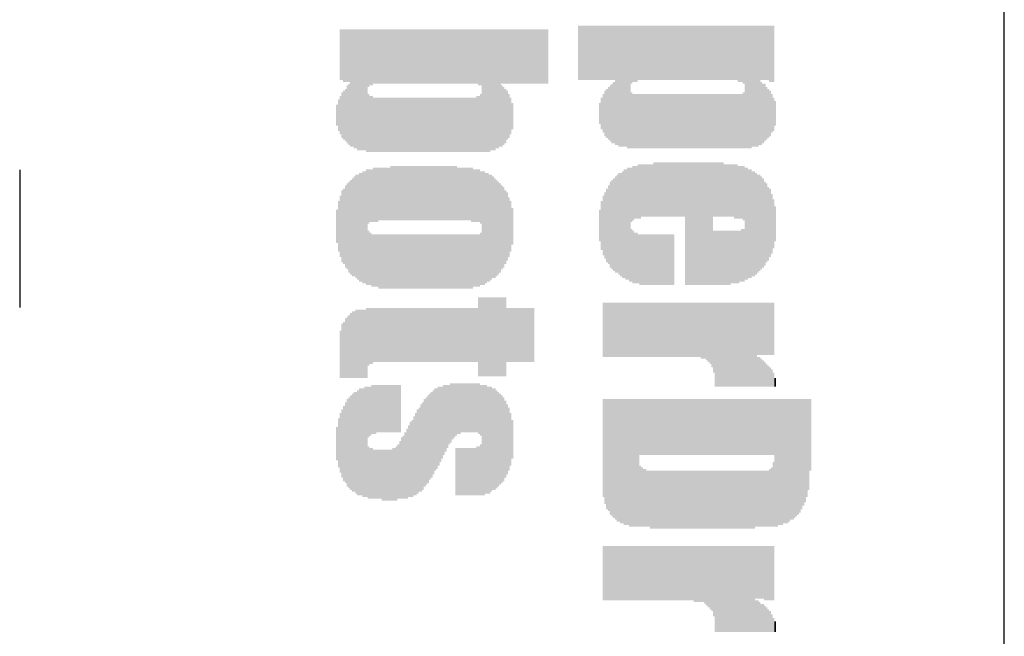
# Model space of a CAD drawing. Extents: x 0.03 to 1.48, y 0 to 0.8.
# Tile 4 of 5: x 1.14 to 1.48, y 0.38 to 0.6. Entities that reach past the tile are written whole.
import ezdxf

# ---------------------------------------------------------------- set-up
doc = ezdxf.new("R2010")
doc.units = 0
doc.layers.add('20', color=53, linetype='CONTINUOUS')
doc.layers.add('21', color=7, linetype='CONTINUOUS')

# ---------------------------------------------------------------- blocks, each defined once
blk = doc.blocks.new('RECT')
blk.add_solid([(-0.5, -0.5), (0.5, -0.5), (-0.5, 0.5), (0.5, 0.5)])

msp = doc.modelspace()

# ---------------------------------------------------------------- linework, layer by layer
at = {"layer": '20'}
msp.add_line((1.48, 0.1), (1.48, 0.7), dxfattribs=at)
at = {"layer": '21'}
msp.add_line((1.142992, 0.543622), (1.142992, 0.496378), dxfattribs=at)

# ---------------------------------------------------------------- block references
at = {"layer": '21', "yscale": 0.0006, "rotation": 270}
for p, xscale in [((1.2528, 0.583), 0.0174), ((1.2534, 0.583), 0.0174), ((1.254, 0.5827), 0.018), ((1.2546, 0.5827), 0.018), ((1.2552, 0.5827), 0.018), ((1.2558, 0.5827), 0.018), ((1.2564, 0.5716), 0.0402), ((1.257, 0.5716), 0.0402), ((1.2576, 0.5713), 0.0408), ((1.2582, 0.5713), 0.0408), ((1.2588, 0.571), 0.0414), ((1.2594, 0.571), 0.0414), ((1.26, 0.571), 0.0414), ((1.2606, 0.571), 0.0414), ((1.2612, 0.571), 0.0414), ((1.2618, 0.5707), 0.042), ((1.2624, 0.5818), 0.0198), ((1.263, 0.5821), 0.0192), ((1.2636, 0.5821), 0.0192), ((1.2642, 0.5824), 0.0186), ((1.2648, 0.5824), 0.0186), ((1.2654, 0.5824), 0.0186), ((1.266, 0.5824), 0.0186), ((1.2666, 0.5824), 0.0186), ((1.2672, 0.5824), 0.0186), ((1.2678, 0.5824), 0.0186), ((1.2684, 0.5824), 0.0186), ((1.269, 0.5824), 0.0186), ((1.2696, 0.5824), 0.0186), ((1.2702, 0.5824), 0.0186), ((1.2708, 0.5824), 0.0186), ((1.2714, 0.5824), 0.0186), ((1.272, 0.5824), 0.0186), ((1.2726, 0.5824), 0.0186), ((1.2732, 0.5824), 0.0186), ((1.2738, 0.5824), 0.0186), ((1.2744, 0.5824), 0.0186), ((1.275, 0.5824), 0.0186), ((1.2756, 0.5824), 0.0186), ((1.2762, 0.5824), 0.0186), ((1.2768, 0.5824), 0.0186), ((1.2774, 0.5824), 0.0186), ((1.278, 0.5824), 0.0186), ((1.2786, 0.5824), 0.0186), ((1.2792, 0.5824), 0.0186), ((1.2798, 0.5824), 0.0186), ((1.2804, 0.5824), 0.0186), ((1.281, 0.5824), 0.0186), ((1.2816, 0.5824), 0.0186), ((1.2822, 0.5824), 0.0186), ((1.2828, 0.5824), 0.0186), ((1.2834, 0.5824), 0.0186), ((1.284, 0.5824), 0.0186), ((1.2846, 0.5824), 0.0186), ((1.2852, 0.5824), 0.0186), ((1.2858, 0.5824), 0.0186), ((1.2864, 0.5824), 0.0186), ((1.287, 0.5824), 0.0186), ((1.2876, 0.5824), 0.0186), ((1.2882, 0.5824), 0.0186), ((1.2888, 0.5824), 0.0186), ((1.2894, 0.5824), 0.0186), ((1.29, 0.5824), 0.0186), ((1.2906, 0.5824), 0.0186), ((1.2912, 0.5824), 0.0186), ((1.2918, 0.5824), 0.0186), ((1.2924, 0.5824), 0.0186), ((1.293, 0.5824), 0.0186), ((1.2936, 0.5824), 0.0186), ((1.2942, 0.5824), 0.0186), ((1.2948, 0.5824), 0.0186), ((1.2954, 0.5824), 0.0186), ((1.296, 0.5824), 0.0186), ((1.2966, 0.5824), 0.0186), ((1.2972, 0.5824), 0.0186), ((1.2978, 0.5824), 0.0186), ((1.2984, 0.5824), 0.0186), ((1.299, 0.5824), 0.0186), ((1.2996, 0.5824), 0.0186), ((1.3002, 0.5821), 0.0192), ((1.3008, 0.5821), 0.0192), ((1.3014, 0.5707), 0.042), ((1.302, 0.5707), 0.042), ((1.3026, 0.5707), 0.042), ((1.3032, 0.5707), 0.042), ((1.3038, 0.5707), 0.042), ((1.3044, 0.571), 0.0414), ((1.305, 0.571), 0.0414), ((1.3056, 0.571), 0.0414), ((1.3062, 0.5713), 0.0408), ((1.3068, 0.5713), 0.0408), ((1.3074, 0.5716), 0.0402), ((1.308, 0.5824), 0.0186), ((1.3086, 0.5824), 0.0186), ((1.3092, 0.5824), 0.0186), ((1.3098, 0.5824), 0.0186), ((1.3104, 0.5824), 0.0186), ((1.311, 0.5824), 0.0186), ((1.3116, 0.5824), 0.0186), ((1.3122, 0.5824), 0.0186), ((1.3128, 0.5824), 0.0186), ((1.3134, 0.5824), 0.0186), ((1.314, 0.5824), 0.0186), ((1.3146, 0.5824), 0.0186), ((1.3152, 0.5824), 0.0186), ((1.3158, 0.5824), 0.0186), ((1.3164, 0.5824), 0.0186), ((1.317, 0.5824), 0.0186), ((1.3176, 0.5824), 0.0186), ((1.3182, 0.5824), 0.0186), ((1.3188, 0.5824), 0.0186), ((1.3194, 0.5824), 0.0186), ((1.32, 0.5824), 0.0186), ((1.3206, 0.5824), 0.0186), ((1.3212, 0.5824), 0.0186), ((1.3218, 0.5824), 0.0186), ((1.3224, 0.5824), 0.0186), ((1.323, 0.5824), 0.0186), ((1.3236, 0.5824), 0.0186), ((1.3344, 0.5836), 0.0186), ((1.335, 0.5836), 0.0186), ((1.3356, 0.5836), 0.0186), ((1.3362, 0.5836), 0.0186), ((1.3368, 0.5836), 0.0186), ((1.3374, 0.5836), 0.0186), ((1.338, 0.5836), 0.0186), ((1.3386, 0.5836), 0.0186), ((1.3392, 0.5836), 0.0186), ((1.3398, 0.5836), 0.0186), ((1.3404, 0.5836), 0.0186), ((1.341, 0.5836), 0.0186), ((1.3416, 0.5836), 0.0186), ((1.3422, 0.5836), 0.0186), ((1.3428, 0.5836), 0.0186), ((1.3434, 0.5836), 0.0186), ((1.344, 0.5836), 0.0186), ((1.3446, 0.5836), 0.0186), ((1.3452, 0.5836), 0.0186), ((1.3458, 0.5836), 0.0186), ((1.3464, 0.5836), 0.0186), ((1.347, 0.5725), 0.0408), ((1.3476, 0.5725), 0.0408), ((1.3482, 0.5722), 0.0414), ((1.3488, 0.5722), 0.0414), ((1.3494, 0.5722), 0.0414), ((1.35, 0.5722), 0.0414), ((1.3506, 0.5722), 0.0414), ((1.3512, 0.5719), 0.042), ((1.3518, 0.5719), 0.042), ((1.3524, 0.583), 0.0198), ((1.353, 0.5833), 0.0192), ((1.3536, 0.5833), 0.0192), ((1.3542, 0.5833), 0.0192), ((1.3548, 0.5836), 0.0186), ((1.3554, 0.5836), 0.0186), ((1.356, 0.5836), 0.0186), ((1.3566, 0.5836), 0.0186), ((1.3572, 0.5836), 0.0186), ((1.3578, 0.5836), 0.0186), ((1.3584, 0.5836), 0.0186), ((1.359, 0.5836), 0.0186), ((1.3596, 0.5836), 0.0186), ((1.3602, 0.5836), 0.0186), ((1.3608, 0.5836), 0.0186), ((1.3614, 0.5836), 0.0186), ((1.362, 0.5836), 0.0186), ((1.3626, 0.5836), 0.0186), ((1.3632, 0.5836), 0.0186), ((1.3638, 0.5836), 0.0186), ((1.3644, 0.5836), 0.0186), ((1.365, 0.5836), 0.0186), ((1.3656, 0.5836), 0.0186), ((1.3662, 0.5836), 0.0186), ((1.3668, 0.5836), 0.0186), ((1.3674, 0.5836), 0.0186), ((1.368, 0.5836), 0.0186), ((1.3686, 0.5836), 0.0186), ((1.3692, 0.5836), 0.0186), ((1.3698, 0.5836), 0.0186), ((1.3704, 0.5836), 0.0186), ((1.371, 0.5836), 0.0186), ((1.3716, 0.5836), 0.0186), ((1.3722, 0.5836), 0.0186), ((1.3728, 0.5836), 0.0186), ((1.3734, 0.5836), 0.0186), ((1.374, 0.5836), 0.0186), ((1.3746, 0.5836), 0.0186), ((1.3752, 0.5836), 0.0186), ((1.3758, 0.5836), 0.0186), ((1.3764, 0.5836), 0.0186), ((1.377, 0.5836), 0.0186), ((1.3776, 0.5836), 0.0186), ((1.3782, 0.5836), 0.0186), ((1.3788, 0.5836), 0.0186), ((1.3794, 0.5836), 0.0186), ((1.38, 0.5836), 0.0186), ((1.3806, 0.5836), 0.0186), ((1.3812, 0.5836), 0.0186), ((1.3818, 0.5836), 0.0186), ((1.3824, 0.5836), 0.0186), ((1.383, 0.5836), 0.0186), ((1.3836, 0.5836), 0.0186), ((1.3842, 0.5836), 0.0186), ((1.3848, 0.5836), 0.0186), ((1.3854, 0.5836), 0.0186), ((1.386, 0.5836), 0.0186), ((1.3866, 0.5836), 0.0186), ((1.3872, 0.5836), 0.0186), ((1.3878, 0.5836), 0.0186), ((1.3884, 0.5836), 0.0186), ((1.389, 0.5833), 0.0192), ((1.3896, 0.5833), 0.0192), ((1.3902, 0.5833), 0.0192), ((1.3908, 0.583), 0.0198), ((1.3914, 0.5719), 0.042), ((1.392, 0.5719), 0.042), ((1.3926, 0.5719), 0.042), ((1.3932, 0.5719), 0.042), ((1.3938, 0.5722), 0.0414), ((1.3944, 0.5722), 0.0414), ((1.395, 0.5722), 0.0414), ((1.3956, 0.5722), 0.0414), ((1.3962, 0.5725), 0.0408), ((1.3968, 0.5836), 0.0186), ((1.3974, 0.5836), 0.0186), ((1.398, 0.5836), 0.0186), ((1.3986, 0.5836), 0.0186), ((1.3992, 0.5836), 0.0186), ((1.3998, 0.5833), 0.0192), ((1.4004, 0.5833), 0.0192), ((1.401, 0.5833), 0.0192), ((1.2558, 0.5626), 0.021), ((1.3458, 0.5629), 0.0204), ((1.3464, 0.5632), 0.021), ((1.3968, 0.5629), 0.0216), ((1.3974, 0.5629), 0.0204), ((1.398, 0.5632), 0.0198), ((1.2534, 0.5623), 0.0156), ((1.254, 0.5623), 0.0168), ((1.2546, 0.5623), 0.018), ((1.2552, 0.5626), 0.0198), ((1.308, 0.562), 0.021), ((1.3086, 0.562), 0.0198), ((1.3092, 0.562), 0.0186), ((1.3098, 0.5623), 0.0168), ((1.3434, 0.5629), 0.0156), ((1.344, 0.5629), 0.0168), ((1.3446, 0.5629), 0.018), ((1.3452, 0.5629), 0.0192), ((1.3524, 0.5605), 0.0192), ((1.3908, 0.5605), 0.0192), ((1.3986, 0.5629), 0.018), ((1.3992, 0.5629), 0.0168), ((1.3998, 0.5629), 0.0156), ((1.2522, 0.5623), 0.0108), ((1.2528, 0.5623), 0.0132), ((1.2624, 0.5596), 0.0198), ((1.263, 0.5593), 0.0192), ((1.2636, 0.5593), 0.0192), ((1.2642, 0.559), 0.0186), ((1.2648, 0.559), 0.0186), ((1.2654, 0.559), 0.0186), ((1.266, 0.559), 0.0186), ((1.2666, 0.559), 0.0186), ((1.2672, 0.559), 0.0186), ((1.2678, 0.559), 0.0186), ((1.2684, 0.559), 0.0186), ((1.269, 0.559), 0.0186), ((1.2696, 0.559), 0.0186), ((1.2702, 0.559), 0.0186), ((1.2708, 0.559), 0.0186), ((1.2714, 0.559), 0.0186), ((1.272, 0.559), 0.0186), ((1.2726, 0.559), 0.0186), ((1.2732, 0.559), 0.0186), ((1.2738, 0.559), 0.0186), ((1.2744, 0.559), 0.0186), ((1.275, 0.559), 0.0186), ((1.2756, 0.559), 0.0186), ((1.2762, 0.559), 0.0186), ((1.2768, 0.559), 0.0186), ((1.2774, 0.559), 0.0186), ((1.278, 0.559), 0.0186), ((1.2786, 0.559), 0.0186), ((1.2792, 0.559), 0.0186), ((1.2798, 0.559), 0.0186), ((1.2804, 0.559), 0.0186), ((1.281, 0.559), 0.0186), ((1.2816, 0.559), 0.0186), ((1.2822, 0.559), 0.0186), ((1.2828, 0.559), 0.0186), ((1.2834, 0.559), 0.0186), ((1.284, 0.559), 0.0186), ((1.2846, 0.559), 0.0186), ((1.2852, 0.559), 0.0186), ((1.2858, 0.559), 0.0186), ((1.2864, 0.559), 0.0186), ((1.287, 0.559), 0.0186), ((1.2876, 0.559), 0.0186), ((1.2882, 0.559), 0.0186), ((1.2888, 0.559), 0.0186), ((1.2894, 0.559), 0.0186), ((1.29, 0.559), 0.0186), ((1.2906, 0.559), 0.0186), ((1.2912, 0.559), 0.0186), ((1.2918, 0.559), 0.0186), ((1.2924, 0.559), 0.0186), ((1.293, 0.559), 0.0186), ((1.2936, 0.559), 0.0186), ((1.2942, 0.559), 0.0186), ((1.2948, 0.559), 0.0186), ((1.2954, 0.559), 0.0186), ((1.296, 0.559), 0.0186), ((1.2966, 0.559), 0.0186), ((1.2972, 0.559), 0.0186), ((1.2978, 0.559), 0.0186), ((1.2984, 0.559), 0.0186), ((1.299, 0.559), 0.0186), ((1.2996, 0.5593), 0.0192), ((1.3002, 0.5593), 0.0192), ((1.3008, 0.5596), 0.0198), ((1.3104, 0.562), 0.015), ((1.311, 0.562), 0.0126), ((1.3116, 0.562), 0.009), ((1.3416, 0.5629), 0.0072), ((1.3422, 0.5629), 0.0108), ((1.3428, 0.5629), 0.0132), ((1.353, 0.5602), 0.0186), ((1.3536, 0.5602), 0.0186), ((1.3542, 0.5602), 0.0186), ((1.3548, 0.5602), 0.0186), ((1.3554, 0.5602), 0.0186), ((1.356, 0.5602), 0.0186), ((1.3566, 0.5602), 0.0186), ((1.3572, 0.5602), 0.0186), ((1.3578, 0.5602), 0.0186), ((1.3584, 0.5602), 0.0186), ((1.359, 0.5602), 0.0186), ((1.3596, 0.5602), 0.0186), ((1.3602, 0.5602), 0.0186), ((1.3608, 0.5602), 0.0186), ((1.3614, 0.5602), 0.0186), ((1.362, 0.5602), 0.0186), ((1.3626, 0.5602), 0.0186), ((1.3632, 0.5602), 0.0186), ((1.3638, 0.5602), 0.0186), ((1.3644, 0.5602), 0.0186), ((1.365, 0.5602), 0.0186), ((1.3656, 0.5602), 0.0186), ((1.3662, 0.5602), 0.0186), ((1.3668, 0.5602), 0.0186), ((1.3674, 0.5602), 0.0186), ((1.368, 0.5602), 0.0186), ((1.3686, 0.5602), 0.0186), ((1.3692, 0.5602), 0.0186), ((1.3698, 0.5602), 0.0186), ((1.3704, 0.5602), 0.0186), ((1.371, 0.5602), 0.0186), ((1.3716, 0.5602), 0.0186), ((1.3722, 0.5602), 0.0186), ((1.3728, 0.5602), 0.0186), ((1.3734, 0.5602), 0.0186), ((1.374, 0.5602), 0.0186), ((1.3746, 0.5602), 0.0186), ((1.3752, 0.5602), 0.0186), ((1.3758, 0.5602), 0.0186), ((1.3764, 0.5602), 0.0186), ((1.377, 0.5602), 0.0186), ((1.3776, 0.5602), 0.0186), ((1.3782, 0.5602), 0.0186), ((1.3788, 0.5602), 0.0186), ((1.3794, 0.5602), 0.0186), ((1.38, 0.5602), 0.0186), ((1.3806, 0.5602), 0.0186), ((1.3812, 0.5602), 0.0186), ((1.3818, 0.5602), 0.0186), ((1.3824, 0.5602), 0.0186), ((1.383, 0.5602), 0.0186), ((1.3836, 0.5602), 0.0186), ((1.3842, 0.5602), 0.0186), ((1.3848, 0.5602), 0.0186), ((1.3854, 0.5602), 0.0186), ((1.386, 0.5602), 0.0186), ((1.3866, 0.5602), 0.0186), ((1.3872, 0.5602), 0.0186), ((1.3878, 0.5602), 0.0186), ((1.3884, 0.5602), 0.0186), ((1.389, 0.5602), 0.0186), ((1.3896, 0.5602), 0.0186), ((1.3902, 0.5602), 0.0186), ((1.4004, 0.5629), 0.0132), ((1.401, 0.5626), 0.0114), ((1.4016, 0.5629), 0.0084), ((1.2516, 0.5623), 0.0072), ((1.3602, 0.5368), 0.0186), ((1.3608, 0.5368), 0.0186), ((1.3614, 0.5368), 0.0186), ((1.362, 0.5368), 0.0186), ((1.3626, 0.5368), 0.0186), ((1.3632, 0.5368), 0.0186), ((1.3638, 0.5368), 0.0186), ((1.3644, 0.5368), 0.0186), ((1.365, 0.5368), 0.0186), ((1.3656, 0.5368), 0.0186), ((1.3662, 0.5368), 0.0186), ((1.3668, 0.5368), 0.0186), ((1.3674, 0.5368), 0.0186), ((1.368, 0.5368), 0.0186), ((1.3686, 0.5368), 0.0186), ((1.3692, 0.5368), 0.0186), ((1.3698, 0.5368), 0.0186), ((1.3704, 0.5368), 0.0186), ((1.371, 0.5251), 0.042), ((1.3716, 0.5251), 0.042), ((1.3722, 0.5251), 0.042), ((1.3728, 0.5251), 0.042), ((1.3734, 0.5251), 0.042), ((1.374, 0.5251), 0.042), ((1.3746, 0.5251), 0.042), ((1.3752, 0.5251), 0.042), ((1.3758, 0.5251), 0.042), ((1.3764, 0.5251), 0.042), ((1.377, 0.5251), 0.042), ((1.3776, 0.5251), 0.042), ((1.3782, 0.5251), 0.042), ((1.3788, 0.5251), 0.042), ((1.3794, 0.5251), 0.042), ((1.38, 0.5251), 0.042), ((1.3806, 0.5368), 0.0186), ((1.3812, 0.5368), 0.0186), ((1.3818, 0.5368), 0.0186), ((1.3824, 0.5368), 0.0186), ((1.383, 0.5368), 0.0186), ((1.3836, 0.5368), 0.0186), ((1.2606, 0.5239), 0.0384), ((1.2612, 0.5239), 0.0384), ((1.2618, 0.5239), 0.0396), ((1.2624, 0.5344), 0.0186), ((1.263, 0.5347), 0.018), ((1.2636, 0.5347), 0.018), ((1.2642, 0.535), 0.0186), ((1.2648, 0.535), 0.0186), ((1.2654, 0.535), 0.0186), ((1.266, 0.5353), 0.018), ((1.2666, 0.5353), 0.018), ((1.2672, 0.5353), 0.018), ((1.2678, 0.5353), 0.018), ((1.2684, 0.5353), 0.018), ((1.269, 0.5353), 0.018), ((1.2696, 0.5353), 0.018), ((1.2702, 0.5356), 0.0186), ((1.2708, 0.5356), 0.0186), ((1.2714, 0.5356), 0.0186), ((1.272, 0.5356), 0.0186), ((1.2726, 0.5356), 0.0186), ((1.2732, 0.5356), 0.0186), ((1.2738, 0.5356), 0.0186), ((1.2744, 0.5356), 0.0186), ((1.275, 0.5356), 0.0186), ((1.2756, 0.5356), 0.0186), ((1.2762, 0.5356), 0.0186), ((1.2768, 0.5356), 0.0186), ((1.2774, 0.5356), 0.0186), ((1.278, 0.5356), 0.0186), ((1.2786, 0.5356), 0.0186), ((1.2792, 0.5356), 0.0186), ((1.2798, 0.5356), 0.0186), ((1.2804, 0.5356), 0.0186), ((1.281, 0.5356), 0.0186), ((1.2816, 0.5356), 0.0186), ((1.2822, 0.5356), 0.0186), ((1.2828, 0.5356), 0.0186), ((1.2834, 0.5356), 0.0186), ((1.284, 0.5356), 0.0186), ((1.2846, 0.5356), 0.0186), ((1.2852, 0.5356), 0.0186), ((1.2858, 0.5356), 0.0186), ((1.2864, 0.5356), 0.0186), ((1.287, 0.5356), 0.0186), ((1.2876, 0.5356), 0.0186), ((1.2882, 0.5356), 0.0186), ((1.2888, 0.5356), 0.0186), ((1.2894, 0.5356), 0.0186), ((1.29, 0.5356), 0.0186), ((1.2906, 0.5356), 0.0186), ((1.2912, 0.5356), 0.0186), ((1.2918, 0.5356), 0.0186), ((1.2924, 0.5356), 0.0186), ((1.293, 0.5353), 0.018), ((1.2936, 0.5353), 0.018), ((1.2942, 0.5353), 0.018), ((1.2948, 0.5353), 0.018), ((1.2954, 0.5353), 0.018), ((1.296, 0.5353), 0.018), ((1.2966, 0.5353), 0.018), ((1.2972, 0.5353), 0.018), ((1.2978, 0.535), 0.0186), ((1.2984, 0.5347), 0.018), ((1.299, 0.5347), 0.018), ((1.2996, 0.5347), 0.018), ((1.3002, 0.5347), 0.018), ((1.3008, 0.5341), 0.018), ((1.3014, 0.5236), 0.039), ((1.302, 0.5236), 0.039), ((1.3494, 0.5248), 0.0366), ((1.35, 0.5251), 0.0372), ((1.3506, 0.5248), 0.0378), ((1.3512, 0.5251), 0.0384), ((1.3518, 0.5248), 0.039), ((1.3524, 0.535), 0.0186), ((1.353, 0.5356), 0.0186), ((1.3536, 0.5359), 0.018), ((1.3542, 0.5359), 0.018), ((1.3548, 0.5362), 0.0186), ((1.3554, 0.5362), 0.0186), ((1.356, 0.5365), 0.018), ((1.3566, 0.5365), 0.018), ((1.3572, 0.5365), 0.018), ((1.3578, 0.5365), 0.018), ((1.3584, 0.5365), 0.018), ((1.359, 0.5365), 0.018), ((1.3596, 0.5365), 0.018), ((1.3842, 0.5365), 0.018), ((1.3848, 0.5365), 0.018), ((1.3854, 0.5365), 0.018), ((1.386, 0.5365), 0.018), ((1.3866, 0.5365), 0.018), ((1.3872, 0.5365), 0.018), ((1.3878, 0.5362), 0.0186), ((1.3884, 0.5362), 0.0186), ((1.389, 0.5359), 0.018), ((1.3896, 0.5359), 0.018), ((1.3902, 0.5359), 0.018), ((1.3908, 0.5356), 0.0186), ((1.3914, 0.5251), 0.0384), ((1.392, 0.5251), 0.0384), ((1.3926, 0.5251), 0.0372), ((1.3932, 0.5251), 0.0372), ((1.3938, 0.5251), 0.036), ((1.3944, 0.5251), 0.036), ((1.2558, 0.5239), 0.0312), ((1.2564, 0.5239), 0.0324), ((1.257, 0.5239), 0.0336), ((1.2576, 0.5242), 0.0342), ((1.2582, 0.5242), 0.0354), ((1.2588, 0.5239), 0.036), ((1.2594, 0.5239), 0.0372), ((1.26, 0.5239), 0.0372), ((1.3026, 0.5236), 0.0378), ((1.3032, 0.5239), 0.0372), ((1.3038, 0.5236), 0.0366), ((1.3044, 0.5239), 0.036), ((1.305, 0.5239), 0.0348), ((1.3056, 0.5236), 0.0342), ((1.3062, 0.5236), 0.033), ((1.3068, 0.5236), 0.0318), ((1.3452, 0.5248), 0.0294), ((1.3458, 0.5248), 0.0306), ((1.3464, 0.5248), 0.0318), ((1.347, 0.5248), 0.033), ((1.3476, 0.5251), 0.0336), ((1.3482, 0.5251), 0.0348), ((1.3488, 0.5248), 0.0354), ((1.395, 0.5251), 0.0348), ((1.3956, 0.5251), 0.0336), ((1.3962, 0.5254), 0.033), ((1.3968, 0.5254), 0.0318), ((1.3974, 0.5254), 0.0306), ((1.398, 0.5251), 0.0288), ((1.2534, 0.5242), 0.0246), ((1.254, 0.5242), 0.0258), ((1.2546, 0.5242), 0.0282), ((1.2552, 0.5242), 0.0294), ((1.3074, 0.5236), 0.0306), ((1.308, 0.5239), 0.0288), ((1.3086, 0.5239), 0.0276), ((1.3092, 0.5239), 0.0252), ((1.3098, 0.5242), 0.0234), ((1.3434, 0.5245), 0.0228), ((1.344, 0.5245), 0.0252), ((1.3446, 0.5248), 0.027), ((1.3986, 0.5254), 0.027), ((1.3992, 0.5251), 0.0252), ((1.3998, 0.5254), 0.0234), ((1.2522, 0.5242), 0.0174), ((1.2528, 0.5242), 0.021), ((1.3104, 0.5239), 0.0204), ((1.311, 0.5242), 0.0174), ((1.3422, 0.5245), 0.0168), ((1.3428, 0.5245), 0.0204), ((1.4004, 0.5251), 0.0204), ((1.401, 0.5251), 0.0168), ((1.2516, 0.5242), 0.0114), ((1.3116, 0.5242), 0.0126), ((1.3416, 0.5245), 0.0108), ((1.4016, 0.5251), 0.012), ((1.2624, 0.5134), 0.0186), ((1.3524, 0.5143), 0.018), ((1.353, 0.5137), 0.018), ((1.3806, 0.5134), 0.0186), ((1.3812, 0.5134), 0.0186), ((1.3818, 0.5134), 0.0186), ((1.3824, 0.5134), 0.0186), ((1.383, 0.5134), 0.0186), ((1.3836, 0.5134), 0.0186), ((1.3842, 0.5134), 0.0186), ((1.3848, 0.5134), 0.0186), ((1.3854, 0.5134), 0.0186), ((1.386, 0.5134), 0.0186), ((1.3866, 0.5137), 0.018), ((1.3872, 0.5137), 0.018), ((1.3878, 0.5137), 0.018), ((1.3884, 0.5137), 0.018), ((1.389, 0.5137), 0.018), ((1.3896, 0.514), 0.0174), ((1.3902, 0.5143), 0.018), ((1.3908, 0.5143), 0.018), ((1.263, 0.5131), 0.018), ((1.2636, 0.5125), 0.018), ((1.2642, 0.5125), 0.018), ((1.2648, 0.5125), 0.018), ((1.2654, 0.5125), 0.018), ((1.266, 0.5122), 0.0186), ((1.2666, 0.5122), 0.0186), ((1.2672, 0.5122), 0.0186), ((1.2678, 0.5122), 0.0186), ((1.2684, 0.5122), 0.0186), ((1.269, 0.5122), 0.0186), ((1.2696, 0.5122), 0.0186), ((1.2702, 0.5122), 0.0186), ((1.2708, 0.5122), 0.0186), ((1.2714, 0.5122), 0.0186), ((1.272, 0.5122), 0.0186), ((1.2726, 0.5122), 0.0186), ((1.2732, 0.5122), 0.0186), ((1.2738, 0.5122), 0.0186), ((1.2744, 0.5122), 0.0186), ((1.275, 0.5122), 0.0186), ((1.2756, 0.5122), 0.0186), ((1.2762, 0.5122), 0.0186), ((1.2768, 0.5122), 0.0186), ((1.2774, 0.5122), 0.0186), ((1.278, 0.5122), 0.0186), ((1.2786, 0.5122), 0.0186), ((1.2792, 0.5122), 0.0186), ((1.2798, 0.5122), 0.0186), ((1.2804, 0.5122), 0.0186), ((1.281, 0.5122), 0.0186), ((1.2816, 0.5122), 0.0186), ((1.2822, 0.5122), 0.0186), ((1.2828, 0.5122), 0.0186), ((1.2834, 0.5122), 0.0186), ((1.284, 0.5122), 0.0186), ((1.2846, 0.5122), 0.0186), ((1.2852, 0.5122), 0.0186), ((1.2858, 0.5122), 0.0186), ((1.2864, 0.5122), 0.0186), ((1.287, 0.5122), 0.0186), ((1.2876, 0.5122), 0.0186), ((1.2882, 0.5122), 0.0186), ((1.2888, 0.5122), 0.0186), ((1.2894, 0.5122), 0.0186), ((1.29, 0.5122), 0.0186), ((1.2906, 0.5122), 0.0186), ((1.2912, 0.5122), 0.0186), ((1.2918, 0.5122), 0.0186), ((1.2924, 0.5122), 0.0186), ((1.293, 0.5122), 0.0186), ((1.2936, 0.5122), 0.0186), ((1.2942, 0.5122), 0.0186), ((1.2948, 0.5122), 0.0186), ((1.2954, 0.5122), 0.0186), ((1.296, 0.5122), 0.0186), ((1.2966, 0.5122), 0.0186), ((1.2972, 0.5122), 0.0186), ((1.2978, 0.5122), 0.0186), ((1.2984, 0.5125), 0.018), ((1.299, 0.5125), 0.018), ((1.2996, 0.5125), 0.018), ((1.3002, 0.5125), 0.018), ((1.3008, 0.5131), 0.018), ((1.3536, 0.5134), 0.0174), ((1.3542, 0.5134), 0.0174), ((1.3548, 0.5131), 0.0168), ((1.3554, 0.5128), 0.0174), ((1.356, 0.5128), 0.0174), ((1.3566, 0.5128), 0.0174), ((1.3572, 0.5128), 0.0174), ((1.3578, 0.5128), 0.0174), ((1.3584, 0.5128), 0.0174), ((1.359, 0.5128), 0.0174), ((1.3596, 0.5128), 0.0174), ((1.3602, 0.5128), 0.0174), ((1.3608, 0.5128), 0.0174), ((1.3614, 0.5128), 0.0174), ((1.362, 0.5128), 0.0174), ((1.3626, 0.5128), 0.0174), ((1.3632, 0.5128), 0.0174), ((1.3638, 0.5128), 0.0174), ((1.3644, 0.5128), 0.0174), ((1.365, 0.5128), 0.0174), ((1.3656, 0.5128), 0.0174), ((1.3662, 0.5128), 0.0174), ((1.3668, 0.5128), 0.0174), ((1.3002, 0.4864), 0.027), ((1.3008, 0.4864), 0.027), ((1.3014, 0.4864), 0.027), ((1.302, 0.4864), 0.027), ((1.3026, 0.4864), 0.027), ((1.3032, 0.4864), 0.027), ((1.3038, 0.4864), 0.027), ((1.3044, 0.4864), 0.027), ((1.305, 0.4864), 0.027), ((1.3056, 0.4864), 0.027), ((1.3062, 0.4864), 0.027), ((1.3068, 0.4864), 0.027), ((1.3074, 0.4864), 0.027), ((1.308, 0.4864), 0.027), ((1.3086, 0.4864), 0.027), ((1.3092, 0.4864), 0.027), ((1.2582, 0.484), 0.0234), ((1.2588, 0.484), 0.0234), ((1.2594, 0.484), 0.0234), ((1.26, 0.484), 0.0234), ((1.2606, 0.484), 0.0234), ((1.2612, 0.484), 0.0234), ((1.2618, 0.4843), 0.024), ((1.2624, 0.4864), 0.0198), ((1.263, 0.4867), 0.0192), ((1.2636, 0.4867), 0.0192), ((1.2642, 0.487), 0.0186), ((1.2648, 0.487), 0.0186), ((1.2654, 0.487), 0.0186), ((1.266, 0.487), 0.0186), ((1.2666, 0.487), 0.0186), ((1.2672, 0.487), 0.0186), ((1.2678, 0.487), 0.0186), ((1.2684, 0.487), 0.0186), ((1.269, 0.487), 0.0186), ((1.2696, 0.487), 0.0186), ((1.2702, 0.487), 0.0186), ((1.2708, 0.487), 0.0186), ((1.2714, 0.487), 0.0186), ((1.272, 0.487), 0.0186), ((1.2726, 0.487), 0.0186), ((1.2732, 0.487), 0.0186), ((1.2738, 0.487), 0.0186), ((1.2744, 0.487), 0.0186), ((1.275, 0.487), 0.0186), ((1.2756, 0.487), 0.0186), ((1.2762, 0.487), 0.0186), ((1.2768, 0.487), 0.0186), ((1.2774, 0.487), 0.0186), ((1.278, 0.487), 0.0186), ((1.2786, 0.487), 0.0186), ((1.2792, 0.487), 0.0186), ((1.2798, 0.487), 0.0186), ((1.2804, 0.487), 0.0186), ((1.281, 0.487), 0.0186), ((1.2816, 0.487), 0.0186), ((1.2822, 0.487), 0.0186), ((1.2828, 0.487), 0.0186), ((1.2834, 0.487), 0.0186), ((1.284, 0.487), 0.0186), ((1.2846, 0.487), 0.0186), ((1.2852, 0.487), 0.0186), ((1.2858, 0.487), 0.0186), ((1.2864, 0.487), 0.0186), ((1.287, 0.487), 0.0186), ((1.2876, 0.487), 0.0186), ((1.2882, 0.487), 0.0186), ((1.2888, 0.487), 0.0186), ((1.2894, 0.487), 0.0186), ((1.29, 0.487), 0.0186), ((1.2906, 0.487), 0.0186), ((1.2912, 0.487), 0.0186), ((1.2918, 0.487), 0.0186), ((1.2924, 0.487), 0.0186), ((1.293, 0.487), 0.0186), ((1.2936, 0.487), 0.0186), ((1.2942, 0.487), 0.0186), ((1.2948, 0.487), 0.0186), ((1.2954, 0.487), 0.0186), ((1.296, 0.487), 0.0186), ((1.2966, 0.487), 0.0186), ((1.2972, 0.487), 0.0186), ((1.2978, 0.487), 0.0186), ((1.2984, 0.487), 0.0186), ((1.299, 0.487), 0.0186), ((1.2996, 0.487), 0.0186), ((1.3098, 0.487), 0.0186), ((1.3104, 0.487), 0.0186), ((1.311, 0.487), 0.0186), ((1.3116, 0.487), 0.0186), ((1.3122, 0.487), 0.0186), ((1.3128, 0.487), 0.0186), ((1.3134, 0.487), 0.0186), ((1.314, 0.487), 0.0186), ((1.3146, 0.487), 0.0186), ((1.3152, 0.487), 0.0186), ((1.3158, 0.487), 0.0186), ((1.3164, 0.487), 0.0186), ((1.317, 0.487), 0.0186), ((1.3176, 0.487), 0.0186), ((1.3182, 0.487), 0.0186), ((1.3188, 0.487), 0.0186), ((1.3428, 0.4888), 0.0186), ((1.3434, 0.4888), 0.0186), ((1.344, 0.4888), 0.0186), ((1.3446, 0.4888), 0.0186), ((1.3452, 0.4888), 0.0186), ((1.3458, 0.4888), 0.0186), ((1.3464, 0.4888), 0.0186), ((1.347, 0.4888), 0.0186), ((1.3476, 0.4888), 0.0186), ((1.3482, 0.4888), 0.0186), ((1.3488, 0.4888), 0.0186), ((1.3494, 0.4888), 0.0186), ((1.35, 0.4888), 0.0186), ((1.3506, 0.4888), 0.0186), ((1.3512, 0.4888), 0.0186), ((1.3518, 0.4888), 0.0186), ((1.3524, 0.4888), 0.0186), ((1.353, 0.4888), 0.0186), ((1.3536, 0.4888), 0.0186), ((1.3542, 0.4888), 0.0186), ((1.3548, 0.4888), 0.0186), ((1.3554, 0.4888), 0.0186), ((1.356, 0.4888), 0.0186), ((1.3566, 0.4888), 0.0186), ((1.3572, 0.4888), 0.0186), ((1.3578, 0.4888), 0.0186), ((1.3584, 0.4888), 0.0186), ((1.359, 0.4888), 0.0186), ((1.3596, 0.4888), 0.0186), ((1.3602, 0.4888), 0.0186), ((1.3608, 0.4888), 0.0186), ((1.3614, 0.4888), 0.0186), ((1.362, 0.4888), 0.0186), ((1.3626, 0.4888), 0.0186), ((1.3632, 0.4888), 0.0186), ((1.3638, 0.4888), 0.0186), ((1.3644, 0.4888), 0.0186), ((1.365, 0.4888), 0.0186), ((1.3656, 0.4888), 0.0186), ((1.3662, 0.4888), 0.0186), ((1.3668, 0.4888), 0.0186), ((1.3674, 0.4888), 0.0186), ((1.368, 0.4888), 0.0186), ((1.3686, 0.4888), 0.0186), ((1.3692, 0.4888), 0.0186), ((1.3698, 0.4888), 0.0186), ((1.3704, 0.4888), 0.0186), ((1.371, 0.4888), 0.0186), ((1.3716, 0.4888), 0.0186), ((1.3722, 0.4888), 0.0186), ((1.3728, 0.4888), 0.0186), ((1.3734, 0.4888), 0.0186), ((1.374, 0.4888), 0.0186), ((1.3746, 0.4888), 0.0186), ((1.3752, 0.4888), 0.0186), ((1.3758, 0.4888), 0.0186), ((1.3764, 0.4885), 0.0192), ((1.377, 0.4885), 0.0192), ((1.3776, 0.4885), 0.0192), ((1.3782, 0.4882), 0.0198), ((1.3788, 0.4879), 0.0204), ((1.3794, 0.4876), 0.021), ((1.38, 0.487), 0.0222), ((1.3806, 0.4861), 0.024), ((1.3812, 0.4837), 0.0288), ((1.3818, 0.4837), 0.0288), ((1.3824, 0.4837), 0.0288), ((1.383, 0.4837), 0.0288), ((1.3836, 0.4837), 0.0288), ((1.3842, 0.4837), 0.0288), ((1.3848, 0.4837), 0.0288), ((1.3854, 0.4837), 0.0288), ((1.386, 0.4837), 0.0288), ((1.3866, 0.4837), 0.0288), ((1.3872, 0.4837), 0.0288), ((1.3878, 0.4837), 0.0288), ((1.3884, 0.4837), 0.0288), ((1.389, 0.4837), 0.0288), ((1.3896, 0.4837), 0.0288), ((1.3902, 0.4837), 0.0288), ((1.3908, 0.4837), 0.0288), ((1.3914, 0.4837), 0.0288), ((1.392, 0.4837), 0.0288), ((1.3926, 0.4837), 0.0288), ((1.3932, 0.4837), 0.0288), ((1.3938, 0.4837), 0.0288), ((1.3944, 0.4837), 0.0288), ((1.395, 0.4837), 0.0288), ((1.3956, 0.4891), 0.018), ((1.3962, 0.4891), 0.018), ((1.3968, 0.4891), 0.018), ((1.3974, 0.4891), 0.018), ((1.398, 0.4891), 0.018), ((1.3986, 0.4891), 0.018), ((1.3992, 0.4891), 0.018), ((1.3998, 0.4891), 0.018), ((1.4004, 0.4891), 0.018), ((1.401, 0.4891), 0.018), ((1.2546, 0.4825), 0.0204), ((1.2552, 0.4828), 0.021), ((1.2558, 0.4831), 0.0216), ((1.2564, 0.4834), 0.0222), ((1.257, 0.4837), 0.0228), ((1.2576, 0.4837), 0.0228), ((1.2534, 0.4816), 0.0186), ((1.254, 0.4819), 0.0192), ((1.2528, 0.4804), 0.0162), ((1.3956, 0.4744), 0.0102), ((1.3962, 0.4744), 0.0102), ((1.3968, 0.4741), 0.0096), ((1.3974, 0.4738), 0.009), ((1.398, 0.4735), 0.0084), ((1.3986, 0.4732), 0.0078), ((1.3992, 0.4729), 0.0072), ((1.3998, 0.4726), 0.0066), ((1.4004, 0.4723), 0.006), ((1.401, 0.4717), 0.0048), ((1.4016, 0.4708), 0.003), ((1.2594, 0.4504), 0.0366), ((1.26, 0.4504), 0.0366), ((1.2606, 0.4501), 0.0372), ((1.2612, 0.4504), 0.0378), ((1.2618, 0.4504), 0.0378), ((1.2624, 0.4606), 0.0174), ((1.263, 0.4609), 0.0168), ((1.2636, 0.4615), 0.0168), ((1.2642, 0.4615), 0.0168), ((1.2648, 0.4615), 0.0168), ((1.2654, 0.4618), 0.0162), ((1.266, 0.4618), 0.0162), ((1.2666, 0.4618), 0.0162), ((1.2672, 0.4618), 0.0162), ((1.2678, 0.4618), 0.0162), ((1.2684, 0.4618), 0.0162), ((1.269, 0.4618), 0.0162), ((1.2696, 0.4618), 0.0162), ((1.2702, 0.4618), 0.0162), ((1.2708, 0.4618), 0.0162), ((1.2714, 0.4618), 0.0162), ((1.272, 0.4618), 0.0162), ((1.2726, 0.4618), 0.0162), ((1.2732, 0.4618), 0.0162), ((1.2852, 0.4546), 0.0282), ((1.2858, 0.4549), 0.0276), ((1.2864, 0.4558), 0.027), ((1.287, 0.4564), 0.0258), ((1.2876, 0.457), 0.0246), ((1.2882, 0.4579), 0.024), ((1.2888, 0.4585), 0.0228), ((1.2894, 0.4591), 0.0216), ((1.29, 0.4597), 0.0204), ((1.2906, 0.4603), 0.0204), ((1.2912, 0.4609), 0.0192), ((1.2918, 0.4612), 0.0186), ((1.2924, 0.4615), 0.018), ((1.293, 0.4618), 0.0174), ((1.2936, 0.4618), 0.0174), ((1.2942, 0.4621), 0.0168), ((1.2948, 0.4621), 0.0168), ((1.2954, 0.4621), 0.0168), ((1.296, 0.4621), 0.0168), ((1.2966, 0.4621), 0.0168), ((1.2972, 0.4621), 0.0168), ((1.2978, 0.4621), 0.0168), ((1.2984, 0.4621), 0.0168), ((1.299, 0.4621), 0.0168), ((1.2996, 0.4621), 0.0168), ((1.3002, 0.4618), 0.0174), ((1.3008, 0.4612), 0.0174), ((1.3014, 0.451), 0.0378), ((1.302, 0.451), 0.0378), ((1.3026, 0.4513), 0.0372), ((1.3032, 0.451), 0.0366), ((1.3038, 0.451), 0.0366), ((1.3044, 0.4513), 0.036), ((1.305, 0.4513), 0.0348), ((1.3056, 0.4513), 0.0348), ((1.2552, 0.4501), 0.03), ((1.2558, 0.4501), 0.0312), ((1.2564, 0.4501), 0.0324), ((1.257, 0.4501), 0.0336), ((1.2576, 0.4504), 0.0342), ((1.2582, 0.4501), 0.0348), ((1.2588, 0.4501), 0.036), ((1.2816, 0.4501), 0.03), ((1.2822, 0.4507), 0.03), ((1.2828, 0.4513), 0.03), ((1.2834, 0.4522), 0.0294), ((1.284, 0.4528), 0.0294), ((1.2846, 0.4537), 0.0288), ((1.3062, 0.4513), 0.0336), ((1.3068, 0.4513), 0.0324), ((1.3074, 0.4513), 0.0312), ((1.308, 0.4513), 0.03), ((1.3086, 0.4513), 0.0288), ((1.3428, 0.4483), 0.0336), ((1.3434, 0.4471), 0.036), ((1.344, 0.4462), 0.0378), ((1.3446, 0.4459), 0.0384), ((1.3452, 0.4453), 0.0396), ((1.3458, 0.445), 0.0402), ((1.3464, 0.4447), 0.0408), ((1.347, 0.4444), 0.0414), ((1.3476, 0.4441), 0.042), ((1.3482, 0.4441), 0.042), ((1.3488, 0.4438), 0.0426), ((1.3494, 0.4438), 0.0426), ((1.35, 0.4435), 0.0432), ((1.3506, 0.4435), 0.0432), ((1.3512, 0.4435), 0.0432), ((1.3518, 0.4432), 0.0438), ((1.3524, 0.4432), 0.0438), ((1.353, 0.4432), 0.0438), ((1.3536, 0.4432), 0.0438), ((1.3542, 0.4432), 0.0438), ((1.3548, 0.4432), 0.0438), ((1.3554, 0.4555), 0.0192), ((1.356, 0.4555), 0.0192), ((1.3566, 0.4555), 0.0192), ((1.3572, 0.4555), 0.0192), ((1.3578, 0.4555), 0.0192), ((1.3584, 0.4555), 0.0192), ((1.359, 0.4555), 0.0192), ((1.3596, 0.4555), 0.0192), ((1.3602, 0.4555), 0.0192), ((1.3608, 0.4555), 0.0192), ((1.3614, 0.4555), 0.0192), ((1.362, 0.4555), 0.0192), ((1.3626, 0.4555), 0.0192), ((1.3632, 0.4555), 0.0192), ((1.3638, 0.4555), 0.0192), ((1.3644, 0.4555), 0.0192), ((1.365, 0.4555), 0.0192), ((1.3656, 0.4555), 0.0192), ((1.3662, 0.4555), 0.0192), ((1.3668, 0.4555), 0.0192), ((1.3674, 0.4555), 0.0192), ((1.368, 0.4555), 0.0192), ((1.3686, 0.4555), 0.0192), ((1.3692, 0.4555), 0.0192), ((1.3698, 0.4555), 0.0192), ((1.3704, 0.4555), 0.0192), ((1.371, 0.4555), 0.0192), ((1.3716, 0.4555), 0.0192), ((1.3722, 0.4555), 0.0192), ((1.3728, 0.4555), 0.0192), ((1.3734, 0.4555), 0.0192), ((1.374, 0.4555), 0.0192), ((1.3746, 0.4555), 0.0192), ((1.3752, 0.4555), 0.0192), ((1.3758, 0.4555), 0.0192), ((1.3764, 0.4555), 0.0192), ((1.377, 0.4555), 0.0192), ((1.3776, 0.4555), 0.0192), ((1.3782, 0.4555), 0.0192), ((1.3788, 0.4555), 0.0192), ((1.3794, 0.4555), 0.0192), ((1.38, 0.4555), 0.0192), ((1.3806, 0.4555), 0.0192), ((1.3812, 0.4555), 0.0192), ((1.3818, 0.4555), 0.0192), ((1.3824, 0.4555), 0.0192), ((1.383, 0.4555), 0.0192), ((1.3836, 0.4555), 0.0192), ((1.3842, 0.4555), 0.0192), ((1.3848, 0.4555), 0.0192), ((1.3854, 0.4555), 0.0192), ((1.386, 0.4555), 0.0192), ((1.3866, 0.4555), 0.0192), ((1.3872, 0.4555), 0.0192), ((1.3878, 0.4555), 0.0192), ((1.3884, 0.4555), 0.0192), ((1.389, 0.4555), 0.0192), ((1.3896, 0.4555), 0.0192), ((1.3902, 0.4555), 0.0192), ((1.3908, 0.4555), 0.0192), ((1.3914, 0.4555), 0.0192), ((1.392, 0.4555), 0.0192), ((1.3926, 0.4555), 0.0192), ((1.3932, 0.4555), 0.0192), ((1.3938, 0.4555), 0.0192), ((1.3944, 0.4555), 0.0192), ((1.395, 0.4555), 0.0192), ((1.3956, 0.4555), 0.0192), ((1.3962, 0.4555), 0.0192), ((1.3968, 0.4555), 0.0192), ((1.3974, 0.4555), 0.0192), ((1.398, 0.4555), 0.0192), ((1.3986, 0.4555), 0.0192), ((1.3992, 0.4555), 0.0192), ((1.3998, 0.4555), 0.0192), ((1.4004, 0.4555), 0.0192), ((1.401, 0.4555), 0.0192), ((1.4016, 0.4432), 0.0438), ((1.4022, 0.4432), 0.0438), ((1.4028, 0.4435), 0.0432), ((1.4034, 0.4435), 0.0432), ((1.404, 0.4435), 0.0432), ((1.4046, 0.4438), 0.0426), ((1.4052, 0.4438), 0.0426), ((1.4058, 0.4438), 0.0426), ((1.4064, 0.4441), 0.042), ((1.407, 0.4444), 0.0414), ((1.4076, 0.4444), 0.0414), ((1.4082, 0.4447), 0.0408), ((1.4088, 0.445), 0.0402), ((1.4094, 0.4453), 0.0396), ((1.41, 0.4456), 0.039), ((1.4106, 0.4462), 0.0378), ((1.4112, 0.4468), 0.0366), ((1.4118, 0.4474), 0.0354), ((1.4124, 0.4483), 0.0336), ((1.413, 0.4495), 0.0312), ((1.4136, 0.4528), 0.0246), ((1.254, 0.4498), 0.0258), ((1.2546, 0.4501), 0.0276), ((1.2798, 0.4477), 0.0288), ((1.2804, 0.4483), 0.03), ((1.281, 0.4489), 0.03), ((1.3092, 0.4513), 0.0264), ((1.3098, 0.4513), 0.024), ((1.3104, 0.4513), 0.0216), ((1.2522, 0.4501), 0.0168), ((1.2528, 0.4501), 0.0204), ((1.2534, 0.4498), 0.0234), ((1.278, 0.4456), 0.027), ((1.2786, 0.4462), 0.0282), ((1.2792, 0.4471), 0.0288), ((1.311, 0.4513), 0.018), ((1.2516, 0.4498), 0.0114), ((1.2762, 0.4438), 0.0246), ((1.2768, 0.4444), 0.0258), ((1.2774, 0.4447), 0.0264), ((1.3116, 0.4513), 0.0132), ((1.2738, 0.4414), 0.021), ((1.2744, 0.4417), 0.0216), ((1.275, 0.4423), 0.0228), ((1.2756, 0.4429), 0.024), ((1.2624, 0.4399), 0.018), ((1.263, 0.4396), 0.0174), ((1.2636, 0.4396), 0.0174), ((1.2708, 0.4393), 0.018), ((1.2714, 0.4393), 0.018), ((1.272, 0.4396), 0.0186), ((1.2726, 0.4402), 0.0186), ((1.2732, 0.4408), 0.0198), ((1.2924, 0.4402), 0.0162), ((1.293, 0.4402), 0.0162), ((1.2936, 0.4402), 0.0162), ((1.2942, 0.4402), 0.0162), ((1.2948, 0.4402), 0.0162), ((1.2954, 0.4402), 0.0162), ((1.296, 0.4402), 0.0162), ((1.2966, 0.4402), 0.0162), ((1.2972, 0.4402), 0.0162), ((1.2978, 0.4402), 0.0162), ((1.2984, 0.4402), 0.0162), ((1.299, 0.4402), 0.0162), ((1.2996, 0.4405), 0.0168), ((1.3002, 0.4405), 0.0168), ((1.3008, 0.4408), 0.0174), ((1.2642, 0.4393), 0.0168), ((1.2648, 0.4393), 0.0168), ((1.2654, 0.4393), 0.0168), ((1.266, 0.4393), 0.0168), ((1.2666, 0.4393), 0.0168), ((1.2672, 0.439), 0.0174), ((1.2678, 0.439), 0.0174), ((1.2684, 0.439), 0.0174), ((1.269, 0.439), 0.0174), ((1.2696, 0.439), 0.0174), ((1.2702, 0.439), 0.0174), ((1.3554, 0.4318), 0.021), ((1.356, 0.4315), 0.0204), ((1.4004, 0.4315), 0.0204), ((1.401, 0.4324), 0.0222), ((1.3566, 0.4312), 0.0198), ((1.3572, 0.4312), 0.0198), ((1.3578, 0.4309), 0.0192), ((1.3584, 0.4309), 0.0192), ((1.359, 0.4306), 0.0198), ((1.3596, 0.4306), 0.0198), ((1.3602, 0.4306), 0.0198), ((1.3608, 0.4306), 0.0198), ((1.3614, 0.4306), 0.0198), ((1.362, 0.4306), 0.0198), ((1.3626, 0.4306), 0.0198), ((1.3632, 0.4306), 0.0198), ((1.3638, 0.4306), 0.0198), ((1.3644, 0.4306), 0.0198), ((1.365, 0.4306), 0.0198), ((1.3656, 0.4306), 0.0198), ((1.3662, 0.4306), 0.0198), ((1.3668, 0.4306), 0.0198), ((1.3674, 0.4306), 0.0198), ((1.368, 0.4306), 0.0198), ((1.3686, 0.4306), 0.0198), ((1.3692, 0.4306), 0.0198), ((1.3698, 0.4306), 0.0198), ((1.3704, 0.4306), 0.0198), ((1.371, 0.4306), 0.0198), ((1.3716, 0.4306), 0.0198), ((1.3722, 0.4306), 0.0198), ((1.3728, 0.4306), 0.0198), ((1.3734, 0.4306), 0.0198), ((1.374, 0.4306), 0.0198), ((1.3746, 0.4306), 0.0198), ((1.3752, 0.4306), 0.0198), ((1.3758, 0.4306), 0.0198), ((1.3764, 0.4306), 0.0198), ((1.377, 0.4306), 0.0198), ((1.3776, 0.4306), 0.0198), ((1.3782, 0.4306), 0.0198), ((1.3788, 0.4306), 0.0198), ((1.3794, 0.4306), 0.0198), ((1.38, 0.4306), 0.0198), ((1.3806, 0.4306), 0.0198), ((1.3812, 0.4306), 0.0198), ((1.3818, 0.4306), 0.0198), ((1.3824, 0.4306), 0.0198), ((1.383, 0.4306), 0.0198), ((1.3836, 0.4306), 0.0198), ((1.3842, 0.4306), 0.0198), ((1.3848, 0.4306), 0.0198), ((1.3854, 0.4306), 0.0198), ((1.386, 0.4306), 0.0198), ((1.3866, 0.4306), 0.0198), ((1.3872, 0.4306), 0.0198), ((1.3878, 0.4306), 0.0198), ((1.3884, 0.4306), 0.0198), ((1.389, 0.4306), 0.0198), ((1.3896, 0.4306), 0.0198), ((1.3902, 0.4306), 0.0198), ((1.3908, 0.4306), 0.0198), ((1.3914, 0.4306), 0.0198), ((1.392, 0.4306), 0.0198), ((1.3926, 0.4306), 0.0198), ((1.3932, 0.4306), 0.0198), ((1.3938, 0.4306), 0.0198), ((1.3944, 0.4306), 0.0198), ((1.395, 0.4309), 0.0192), ((1.3956, 0.4309), 0.0192), ((1.3962, 0.4309), 0.0192), ((1.3968, 0.4309), 0.0192), ((1.3974, 0.4309), 0.0192), ((1.398, 0.4309), 0.0192), ((1.3986, 0.4309), 0.0192), ((1.3992, 0.4309), 0.0192), ((1.3998, 0.4312), 0.0198), ((1.3428, 0.4054), 0.0186), ((1.3434, 0.4054), 0.0186), ((1.344, 0.4054), 0.0186), ((1.3446, 0.4054), 0.0186), ((1.3452, 0.4054), 0.0186), ((1.3458, 0.4054), 0.0186), ((1.3464, 0.4054), 0.0186), ((1.347, 0.4054), 0.0186), ((1.3476, 0.4054), 0.0186), ((1.3482, 0.4054), 0.0186), ((1.3488, 0.4054), 0.0186), ((1.3494, 0.4054), 0.0186), ((1.35, 0.4054), 0.0186), ((1.3506, 0.4054), 0.0186), ((1.3512, 0.4054), 0.0186), ((1.3518, 0.4054), 0.0186), ((1.3524, 0.4054), 0.0186), ((1.353, 0.4054), 0.0186), ((1.3536, 0.4054), 0.0186), ((1.3542, 0.4054), 0.0186), ((1.3548, 0.4054), 0.0186), ((1.3554, 0.4054), 0.0186), ((1.356, 0.4054), 0.0186), ((1.3566, 0.4054), 0.0186), ((1.3572, 0.4054), 0.0186), ((1.3578, 0.4054), 0.0186), ((1.3584, 0.4054), 0.0186), ((1.359, 0.4054), 0.0186), ((1.3596, 0.4054), 0.0186), ((1.3602, 0.4054), 0.0186), ((1.3608, 0.4054), 0.0186), ((1.3614, 0.4054), 0.0186), ((1.362, 0.4054), 0.0186), ((1.3626, 0.4054), 0.0186), ((1.3632, 0.4054), 0.0186), ((1.3638, 0.4054), 0.0186), ((1.3644, 0.4054), 0.0186), ((1.365, 0.4054), 0.0186), ((1.3656, 0.4054), 0.0186), ((1.3662, 0.4054), 0.0186), ((1.3668, 0.4054), 0.0186), ((1.3674, 0.4054), 0.0186), ((1.368, 0.4054), 0.0186), ((1.3686, 0.4054), 0.0186), ((1.3692, 0.4054), 0.0186), ((1.3698, 0.4054), 0.0186), ((1.3704, 0.4054), 0.0186), ((1.371, 0.4054), 0.0186), ((1.3716, 0.4054), 0.0186), ((1.3722, 0.4054), 0.0186), ((1.3728, 0.4054), 0.0186), ((1.3734, 0.4054), 0.0186), ((1.374, 0.4051), 0.0192), ((1.3746, 0.4051), 0.0192), ((1.3752, 0.4051), 0.0192), ((1.3758, 0.4051), 0.0192), ((1.3764, 0.4051), 0.0192), ((1.377, 0.4051), 0.0192), ((1.3776, 0.4048), 0.0198), ((1.3782, 0.4045), 0.0204), ((1.3788, 0.4042), 0.021), ((1.3794, 0.4039), 0.0216), ((1.38, 0.4036), 0.0222), ((1.3806, 0.4027), 0.024), ((1.3812, 0.4), 0.0294), ((1.3818, 0.4), 0.0294), ((1.3824, 0.4), 0.0294), ((1.383, 0.4), 0.0294), ((1.3836, 0.4), 0.0294), ((1.3842, 0.4), 0.0294), ((1.3848, 0.4), 0.0294), ((1.3854, 0.4), 0.0294), ((1.386, 0.4), 0.0294), ((1.3866, 0.4), 0.0294), ((1.3872, 0.4), 0.0294), ((1.3878, 0.4), 0.0294), ((1.3884, 0.4), 0.0294), ((1.389, 0.4), 0.0294), ((1.3896, 0.4), 0.0294), ((1.3902, 0.4), 0.0294), ((1.3908, 0.4), 0.0294), ((1.3914, 0.4), 0.0294), ((1.392, 0.4), 0.0294), ((1.3926, 0.4), 0.0294), ((1.3932, 0.4), 0.0294), ((1.3938, 0.4), 0.0294), ((1.3944, 0.4), 0.0294), ((1.395, 0.4057), 0.018), ((1.3956, 0.4057), 0.018), ((1.3962, 0.4057), 0.018), ((1.3968, 0.4057), 0.018), ((1.3974, 0.4057), 0.018), ((1.398, 0.4054), 0.0186), ((1.3986, 0.4054), 0.0186), ((1.3992, 0.4054), 0.0186), ((1.3998, 0.4054), 0.0186), ((1.4004, 0.4054), 0.0186), ((1.401, 0.4054), 0.0186), ((1.395, 0.3907), 0.0108), ((1.3956, 0.3907), 0.0108), ((1.3962, 0.3904), 0.0102), ((1.3968, 0.3901), 0.0096), ((1.3974, 0.3901), 0.0096), ((1.398, 0.3898), 0.009), ((1.3986, 0.3895), 0.0084), ((1.3992, 0.3892), 0.0078), ((1.3998, 0.3889), 0.0072), ((1.4004, 0.3883), 0.006), ((1.401, 0.3877), 0.0048), ((1.4016, 0.3871), 0.0036)]:
    msp.add_blockref('RECT', p, dxfattribs=dict(at, xscale=xscale))

doc.saveas('drawing.dxf')
